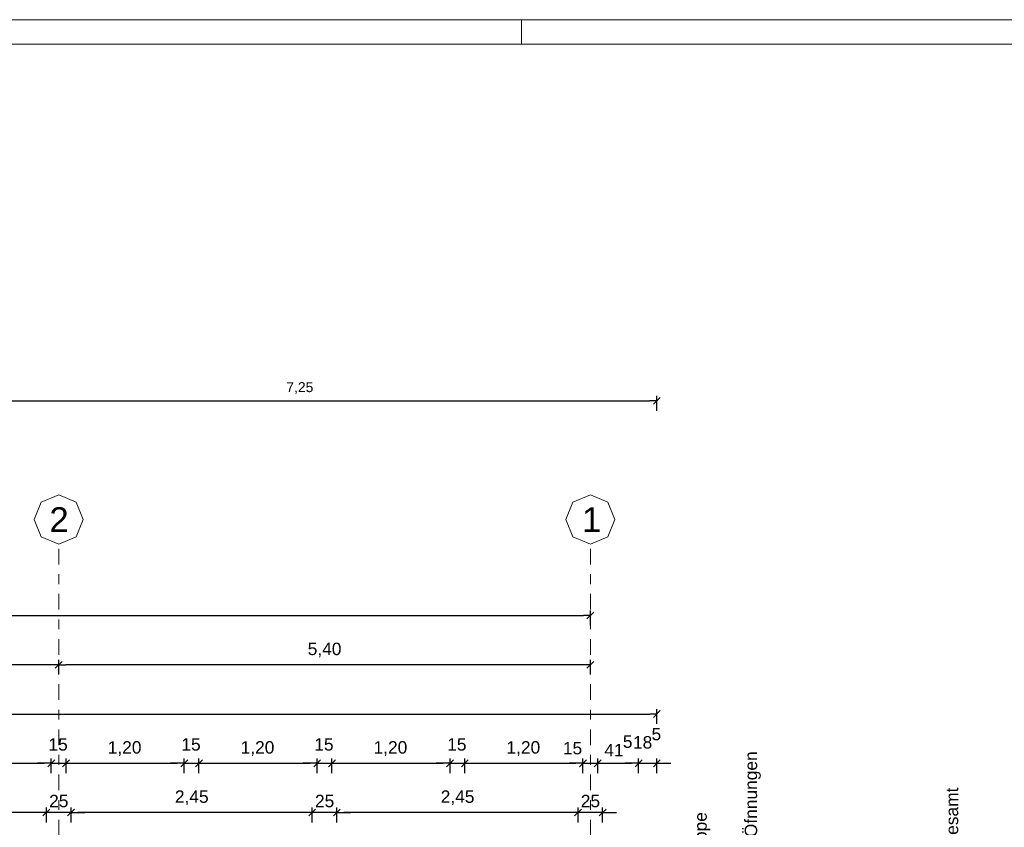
# Model space of a CAD drawing. Header units: metres. Extents: x -45.2 to 14.3, y -31.8 to 10.2.
# Tile 150 of 152: x -5.8 to 4.2, y 2 to 10.2. Entities that reach past the tile are written whole.
import ezdxf

# ---------------------------------------------------------------- set-up
doc = ezdxf.new("R2010")
doc.units = ezdxf.units.M
doc.header["$LTSCALE"] = 0.05
doc.linetypes.add('Achsen 01', pattern=[5.291531, 3.175, -1.058062, 0.352704, -0.705764])
doc.layers.get('0').update_dxf_attribs({"lineweight": 25})
doc.layers.add('AV1-Achsen', color=1, linetype='Achsen 01', lineweight=18, true_color=0xff0000)
for name, color, linetype, lineweight in [('AV1-Planrahmen', 7, 'Continuous', 9), ('Bemaßung-Bemaßung', 7, 'Continuous', 9), ('Keine', 7, 'Continuous', 9)]:
    doc.layers.add(name, color=color, linetype=linetype, lineweight=lineweight)
doc.styles.add('Arial', font='arial.ttf')

# ---------------------------------------------------------------- blocks, each defined once
blk = doc.blocks.new('Group')
at = {"layer": 'AV1-Planrahmen', "color": 7}
blk.add_line((0.295, 0.4155), (0.295, 0.4205), dxfattribs=at)
at = {"layer": 'AV1-Planrahmen', "color": 7, "flags": 128}
for points in [[(-0.5945, -0.4205), (-0.5945, 0.4205), (0.5945, 0.4205), (0.5945, -0.4205)], [(-0.5695, -0.4155), (-0.5695, 0.4155), (0.4045, 0.4155), (0.4045, -0.4155)]]:
    blk.add_lwpolyline(points, close=True, dxfattribs=at)

msp = doc.modelspace()

# ---------------------------------------------------------------- linework, layer by layer
at = {"color": 0, "linetype": 'ByBlock', "lineweight": -2}
for p, q in [((0.675, 6.355), (0.604, 6.355)), ((0, 4.175), (-0.071, 4.175)), ((-5.4, 3.675), (-5.471, 3.675)), ((-5.4, 3.675), (-5.329, 3.675)), ((0, 3.675), (-0.071, 3.675)), ((0.675, 3.175), (0.604, 3.175)), ((-5.475, 2.675), (-5.546, 2.675)), ((-5.475, 2.675), (-5.546, 2.675)), ((-5.325, 2.675), (-5.254, 2.675)), ((-5.325, 2.675), (-5.254, 2.675)), ((-4.125, 2.675), (-4.196, 2.675)), ((-4.125, 2.675), (-4.196, 2.675)), ((-3.975, 2.675), (-3.904, 2.675)), ((-3.975, 2.675), (-3.904, 2.675)), ((-2.775, 2.675), (-2.846, 2.675)), ((-2.775, 2.675), (-2.846, 2.675)), ((-2.625, 2.675), (-2.554, 2.675)), ((-2.625, 2.675), (-2.554, 2.675)), ((-1.425, 2.675), (-1.496, 2.675)), ((-1.425, 2.675), (-1.496, 2.675)), ((-1.275, 2.675), (-1.204, 2.675)), ((-1.275, 2.675), (-1.204, 2.675)), ((-0.075, 2.675), (-0.146, 2.675)), ((-0.075, 2.675), (-0.146, 2.675)), ((0.075, 2.675), (0.146, 2.675)), ((0.075, 2.675), (0.146, 2.675)), ((0.49, 2.675), (0.419, 2.675)), ((0.49, 2.675), (0.419, 2.675)), ((0.675, 2.675), (0.746, 2.675)), ((-5.525, 2.175), (-5.596, 2.175)), ((-5.525, 2.175), (-5.596, 2.175)), ((-5.275, 2.175), (-5.204, 2.175)), ((-5.275, 2.175), (-5.204, 2.175)), ((-2.825, 2.175), (-2.896, 2.175)), ((-2.825, 2.175), (-2.896, 2.175)), ((-2.575, 2.175), (-2.504, 2.175)), ((-2.575, 2.175), (-2.504, 2.175)), ((-0.125, 2.175), (-0.196, 2.175)), ((-0.125, 2.175), (-0.196, 2.175)), ((0.125, 2.175), (0.196, 2.175))]:
    msp.add_line(p, q, dxfattribs=at)
at = {"color": 0, "linetype": 'Continuous', "lineweight": 15}
for p, q in [((0.71, 6.39), (0.64, 6.32)), ((0.035, 4.21), (-0.035, 4.14)), ((-5.365, 3.71), (-5.435, 3.64)), ((-5.435, 3.64), (-5.365, 3.71)), ((0.035, 3.71), (-0.035, 3.64)), ((0.71, 3.21), (0.64, 3.14)), ((-5.44, 2.71), (-5.51, 2.64)), ((-5.44, 2.71), (-5.51, 2.64)), ((-5.36, 2.64), (-5.29, 2.71)), ((-5.36, 2.64), (-5.29, 2.71)), ((-4.09, 2.71), (-4.16, 2.64)), ((-4.09, 2.71), (-4.16, 2.64)), ((-4.01, 2.64), (-3.94, 2.71)), ((-4.01, 2.64), (-3.94, 2.71)), ((-2.74, 2.71), (-2.81, 2.64)), ((-2.74, 2.71), (-2.81, 2.64)), ((-2.66, 2.64), (-2.59, 2.71)), ((-2.66, 2.64), (-2.59, 2.71)), ((-1.39, 2.71), (-1.46, 2.64)), ((-1.39, 2.71), (-1.46, 2.64)), ((-1.31, 2.64), (-1.24, 2.71)), ((-1.31, 2.64), (-1.24, 2.71)), ((-0.04, 2.71), (-0.11, 2.64)), ((-0.04, 2.71), (-0.11, 2.64)), ((0.04, 2.64), (0.11, 2.71)), ((0.04, 2.64), (0.11, 2.71)), ((0.525, 2.71), (0.455, 2.64)), ((0.525, 2.71), (0.455, 2.64)), ((0.64, 2.64), (0.71, 2.71)), ((-5.49, 2.21), (-5.56, 2.14)), ((-5.49, 2.21), (-5.56, 2.14)), ((-5.31, 2.14), (-5.24, 2.21)), ((-5.31, 2.14), (-5.24, 2.21)), ((-2.79, 2.21), (-2.86, 2.14)), ((-2.79, 2.21), (-2.86, 2.14)), ((-2.61, 2.14), (-2.54, 2.21)), ((-2.61, 2.14), (-2.54, 2.21)), ((-0.09, 2.21), (-0.16, 2.14)), ((-0.09, 2.21), (-0.16, 2.14)), ((0.09, 2.14), (0.16, 2.21))]:
    msp.add_line(p, q, dxfattribs=at)
at = {"layer": 'AV1-Achsen'}
for p, q in [((-5.4, -26.5), (-5.4, 4.9)), ((0, -26.5), (0, 4.9))]:
    msp.add_line(p, q, dxfattribs=at)
at = {"layer": 'AV1-Achsen', "linetype": 'Continuous'}
for points in [[(-5.4, 5.4), (-5.223, 5.327), (-5.15, 5.15), (-5.223, 4.973), (-5.4, 4.9), (-5.577, 4.973), (-5.65, 5.15), (-5.577, 5.327)], [(0, 5.4), (0.177, 5.327), (0.25, 5.15), (0.177, 4.973), (0, 4.9), (-0.177, 4.973), (-0.25, 5.15), (-0.177, 5.327)]]:
    msp.add_lwpolyline(points, close=True, dxfattribs=at)
at = {"layer": 'Bemaßung-Bemaßung', "color": 0, "lineweight": -2}
for p, q in [((0.675, 6.255), (0.675, 6.405)), ((-6.504, 6.355), (0.604, 6.355)), ((0, 4.075), (0, 4.225)), ((-39.079, 4.175), (-0.071, 4.175)), ((-5.4, 3.575), (-5.4, 3.725)), ((-5.4, 3.575), (-5.4, 3.725)), ((0, 3.575), (0, 3.725)), ((-5.471, 3.675), (-10.729, 3.675)), ((-0.071, 3.675), (-5.329, 3.675)), ((0.675, 3.075), (0.675, 3.225)), ((-39.754, 3.175), (0.604, 3.175)), ((-5.525, 2.075), (-5.525, 2.225)), ((-5.525, 2.075), (-5.525, 2.225)), ((-5.275, 2.075), (-5.275, 2.225)), ((-5.275, 2.075), (-5.275, 2.225)), ((-2.825, 2.075), (-2.825, 2.225)), ((-2.825, 2.075), (-2.825, 2.225)), ((-2.575, 2.075), (-2.575, 2.225)), ((-2.575, 2.075), (-2.575, 2.225)), ((-0.125, 2.075), (-0.125, 2.225)), ((-0.125, 2.075), (-0.125, 2.225)), ((0.125, 2.075), (0.125, 2.225)), ((-5.596, 2.175), (-7.904, 2.175)), ((-5.596, 2.175), (-5.666, 2.175)), ((-5.275, 2.175), (-5.525, 2.175)), ((-5.204, 2.175), (-5.134, 2.175)), ((-2.896, 2.175), (-5.204, 2.175)), ((-2.896, 2.175), (-2.966, 2.175)), ((-2.575, 2.175), (-2.825, 2.175)), ((-2.504, 2.175), (-2.434, 2.175)), ((-0.196, 2.175), (-2.504, 2.175)), ((-0.196, 2.175), (-0.266, 2.175)), ((0.125, 2.175), (-0.125, 2.175)), ((0.196, 2.175), (0.266, 2.175))]:
    msp.add_line(p, q, dxfattribs=at)
at = {"layer": 'Bemaßung-Bemaßung', "color": 0, "linetype": 'Continuous', "lineweight": -2}
for p, q in [((-5.475, 2.575), (-5.475, 2.725)), ((-5.475, 2.575), (-5.475, 2.725)), ((-5.325, 2.575), (-5.325, 2.725)), ((-5.325, 2.575), (-5.325, 2.725)), ((-4.125, 2.575), (-4.125, 2.725)), ((-4.125, 2.575), (-4.125, 2.725)), ((-3.975, 2.575), (-3.975, 2.725)), ((-3.975, 2.575), (-3.975, 2.725)), ((-2.775, 2.575), (-2.775, 2.725)), ((-2.775, 2.575), (-2.775, 2.725)), ((-2.625, 2.575), (-2.625, 2.725)), ((-2.625, 2.575), (-2.625, 2.725)), ((-1.425, 2.575), (-1.425, 2.725)), ((-1.425, 2.575), (-1.425, 2.725)), ((-1.275, 2.575), (-1.275, 2.725)), ((-1.275, 2.575), (-1.275, 2.725)), ((-0.075, 2.575), (-0.075, 2.725)), ((-0.075, 2.575), (-0.075, 2.725)), ((0.075, 2.575), (0.075, 2.725)), ((0.075, 2.575), (0.075, 2.725)), ((0.49, 2.575), (0.49, 2.725)), ((0.49, 2.575), (0.49, 2.725)), ((0.675, 2.575), (0.675, 2.725)), ((-6.604, 2.675), (-5.546, 2.675)), ((-5.546, 2.675), (-5.616, 2.675)), ((-5.475, 2.675), (-5.325, 2.675)), ((-5.254, 2.675), (-4.196, 2.675)), ((-5.254, 2.675), (-5.184, 2.675)), ((-4.196, 2.675), (-4.266, 2.675)), ((-4.125, 2.675), (-3.975, 2.675)), ((-3.904, 2.675), (-2.846, 2.675)), ((-3.904, 2.675), (-3.834, 2.675)), ((-2.846, 2.675), (-2.916, 2.675)), ((-2.775, 2.675), (-2.625, 2.675)), ((-2.554, 2.675), (-1.496, 2.675)), ((-2.554, 2.675), (-2.484, 2.675)), ((-1.496, 2.675), (-1.566, 2.675)), ((-1.425, 2.675), (-1.275, 2.675)), ((-1.204, 2.675), (-0.146, 2.675)), ((-1.204, 2.675), (-1.134, 2.675)), ((-0.146, 2.675), (-0.216, 2.675)), ((-0.075, 2.675), (0.075, 2.675)), ((0.146, 2.675), (0.419, 2.675)), ((0.146, 2.675), (0.216, 2.675)), ((0.419, 2.675), (0.349, 2.675)), ((0.49, 2.675), (0.675, 2.675)), ((0.746, 2.675), (0.816, 2.675))]:
    msp.add_line(p, q, dxfattribs=at)
at = {"layer": 'Defpoints', "color": 0, "lineweight": 0}
for p, q in [((0.675, 6.355), (0.675, 6.355)), ((0, 4.175), (0, 4.175)), ((-5.4, 3.675), (-5.4, 3.675)), ((0.675, 3.175), (0.675, 3.175)), ((-5.475, 2.675), (-5.475, 2.675)), ((-5.325, 2.675), (-5.325, 2.675)), ((-4.125, 2.675), (-4.125, 2.675)), ((-3.975, 2.675), (-3.975, 2.675)), ((-2.775, 2.675), (-2.775, 2.675)), ((-2.625, 2.675), (-2.625, 2.675)), ((-1.425, 2.675), (-1.425, 2.675)), ((-1.275, 2.675), (-1.275, 2.675)), ((-0.075, 2.675), (-0.075, 2.675)), ((0.075, 2.675), (0.075, 2.675)), ((0.49, 2.675), (0.49, 2.675)), ((0.675, 2.675), (0.675, 2.675)), ((-5.525, 2.175), (-5.525, 2.175)), ((-5.275, 2.175), (-5.275, 2.175)), ((-2.825, 2.175), (-2.825, 2.175)), ((-2.575, 2.175), (-2.575, 2.175)), ((-0.125, 2.175), (-0.125, 2.175))]:
    msp.add_line(p, q, dxfattribs=at)

# ---------------------------------------------------------------- block references
at = {"layer": 'Keine', "color": 7, "transparency": 33554687, "xscale": 50, "yscale": 50, "zscale": 50}
msp.add_blockref('Group', (-15.45, -10.8), dxfattribs=at)

# ---------------------------------------------------------------- texts
at = {"layer": 'AV1-Achsen', "char_height": 0.252, "attachment_point": 7, "style": 'Arial'}
for s, insert in [('2', (-5.494, 5.023)), ('1', (-0.085, 5.023))]:
    msp.add_mtext(s, dxfattribs=dict(at, insert=insert))
at = {"layer": 'Bemaßung-Bemaßung', "color": 0, "attachment_point": 7, "style": 'Arial'}
for s, insert, char_height in [('7,25', (-3.088, 6.425), 0.1009), ('5,40', (-2.871, 3.75), 0.1261), ('5', (0.622, 2.907), 0.126), ('15', (-5.504, 2.802), 0.1261), ('1,20', (-4.902, 2.75), 0.1261), ('15', (-4.154, 2.802), 0.1261), ('1,20', (-3.552, 2.75), 0.1261), ('15', (-2.804, 2.802), 0.1261), ('1,20', (-2.202, 2.75), 0.1261), ('15', (-1.454, 2.802), 0.1261), ('1,20', (-0.852, 2.75), 0.1261), ('15', (-0.279, 2.764), 0.1261), ('41', (0.142, 2.746), 0.1261), ('5', (0.33, 2.83), 0.126), ('18', (0.433, 2.823), 0.1261), ('2,45', (-4.22, 2.25), 0.1261), ('2,45', (-1.52, 2.25), 0.1261), ('25', (-5.497, 2.227), 0.1261), ('25', (-2.797, 2.227), 0.1261), ('25', (-0.097, 2.227), 0.1261)]:
    msp.add_mtext(s, dxfattribs=dict(at, insert=insert, char_height=char_height))
at = {"layer": 'Bemaßung-Bemaßung', "attachment_point": 7, "rotation": 90, "style": 'Arial'}
for s, insert, char_height in [('Rohbau / Öfnnungen', (1.732, 1.161), 0.12609), ('Raumgruppe', (1.22, 1.161), 0.1261)]:
    msp.add_mtext(s, dxfattribs=dict(at, insert=insert, char_height=char_height))
at = {"layer": 'Bemaßung-Bemaßung', "color": 1, "true_color": 0xff0000, "insert": (3.738, 1.175), "char_height": 0.12609, "attachment_point": 7, "rotation": 90, "style": 'Arial'}
msp.add_mtext('Achsen Gesamt', dxfattribs=at)

doc.saveas('drawing.dxf')
